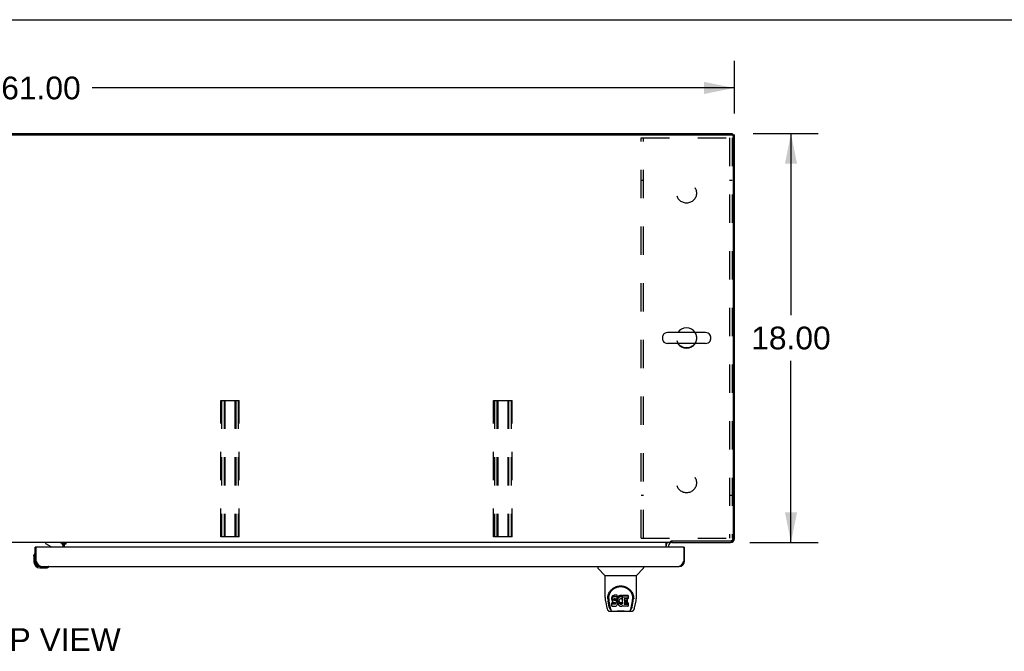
# Model space of a CAD drawing. Header units: inches. Extents: x 0 to 227, y 0 to 147.
# Tile 28 of 34: x 70 to 113, y 119 to 147. Entities that reach past the tile are written whole.
import ezdxf

# ---------------------------------------------------------------- set-up
doc = ezdxf.new("R2010")
doc.units = ezdxf.units.IN
doc.header["$LTSCALE"] = 12.466667
doc.header["$MEASUREMENT"] = 0
doc.linetypes.add('HIDDEN', pattern=[0.2, 0.1, -0.1])
doc.layers.get('0').update_dxf_attribs({"linetype": 'CONTINUOUS'})
for name, color, linetype in [('02___PRT_ALL_AXES', 7, 'CONTINUOUS'), ('BACK_SPLIT_NO', 7, 'CONTINUOUS'), ('DEFAULT_2', 8, 'HIDDEN'), ('DIMENSIONS', 7, 'CONTINUOUS')]:
    doc.layers.add(name, color=color, linetype=linetype)
doc.styles.get("Standard").update_dxf_attribs({"font": 'arial.ttf'})
doc.dimstyles.new('DIMSTYLE_1', dxfattribs={"dimtxt": 1, "dimasz": 1.333333, "dimexe": 0.09, "dimexo": 0.07, "dimgap": 0.0375, "dimtad": 0, "dimtih": 1, "dimtoh": 1, "dimzin": 4, "dimdsep": 46, "dimtxsty": 'Standard', "dimblk": '_FILLED', "dimblk1": '_FILLED', "dimblk2": '_FILLED', "dimcen": 0.09, "dimazin": 1, "dimtfac": 1, "dimtdec": 3, "dimtofl": 0, "dimtmove": 0, "dimatfit": 3, "dimldrblk": '_FILLED', "dimfxl": 0, "dimtolj": 1, "dimtzin": 4, "dimarcsym": 0})

# ---------------------------------------------------------------- blocks, each defined once
blk = doc.blocks.new('_FILLED')
at = {"color": 0, "linetype": 'ByBlock'}
blk.add_solid([(0, 0), (-1, 0.2), (-1, -0.2)], dxfattribs=at)
blk = doc.blocks.new('*D10')
at = {"layer": 'DIMENSIONS', "color": 2, "linetype": 'Continuous'}
for p, q in [((40.396, 142.539), (40.396, 144.861)), ((101.396, 142.539), (101.396, 144.861)), ((40.396, 143.661), (68.649, 143.661)), ((101.396, 143.661), (73.143, 143.661))]:
    blk.add_line(p, q, dxfattribs=at)
at = {"layer": 'DIMENSIONS', "color": 2, "linetype": 'Continuous', "xscale": 1.3333333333, "yscale": 1.3333333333, "zscale": 1.3333333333, "rotation": 180}
blk.add_blockref('_FILLED', (40.396, 143.661), dxfattribs=at)
at = {"layer": 'DIMENSIONS', "color": 2, "linetype": 'Continuous', "xscale": 1.3333333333, "yscale": 1.3333333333, "zscale": 1.3333333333}
blk.add_blockref('_FILLED', (101.396, 143.661), dxfattribs=at)
at = {"layer": 'DIMENSIONS', "color": 2, "linetype": 'Continuous', "insert": (70.896, 144.161), "char_height": 1, "width": 3.49442, "attachment_point": 2, "line_spacing_factor": 0.9}
blk.add_mtext('61.00', dxfattribs=at)
blk = doc.blocks.new('*D11')
at = {"layer": 'BACK_SPLIT_NO', "color": 2, "linetype": 'Continuous'}
for p, q in [((102.225, 141.657), (105.086, 141.657)), ((103.886, 141.657), (103.886, 133.657)), ((103.886, 123.657), (103.886, 131.657)), ((102.083, 123.657), (105.086, 123.657))]:
    blk.add_line(p, q, dxfattribs=at)
at = {"layer": 'BACK_SPLIT_NO', "color": 2, "linetype": 'Continuous', "xscale": 1.3333333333, "yscale": 1.3333333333, "zscale": 1.3333333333}
for p, rotation in [((103.886, 141.657), 90), ((103.886, 123.657), 270)]:
    blk.add_blockref('_FILLED', p, dxfattribs=dict(at, rotation=rotation))
at = {"layer": 'BACK_SPLIT_NO', "color": 2, "linetype": 'Continuous', "insert": (103.886, 133.157), "char_height": 1, "width": 3.49442, "attachment_point": 2, "line_spacing_factor": 0.9}
blk.add_mtext('18.00', dxfattribs=at)

msp = doc.modelspace()

# ---------------------------------------------------------------- linework, layer by layer
at = {"color": 7, "linetype": 'Continuous'}
for p, q in [((0, 146.667), (226.667, 146.667)), ((101.292, 141.604), (101.292, 141.657)), ((40.51, 141.605), (101.281, 141.605)), ((101.292, 141.605), (101.396, 141.605)), ((101.347, 141.608), (101.344, 141.605)), ((101.344, 141.543), (101.344, 123.859)), ((98.238, 132.721), (98.238, 132.593)), ((100.123, 132.899), (98.46, 132.899)), ((100.346, 132.721), (100.346, 132.593)), ((100.123, 132.416), (98.46, 132.416)), ((98.593, 123.657), (41.948, 123.657)), ((70.708, 123.453), (70.646, 123.453)), ((71.088, 123.657), (71.088, 123.618)), ((71.088, 123.618), (71.326, 123.48)), ((71.846, 123.646), (71.91, 123.582)), ((71.875, 123.453), (71.875, 123.5)), ((71.917, 123.657), (71.917, 123.627)), ((71.917, 123.627), (71.985, 123.627)), ((71.917, 123.622), (71.917, 123.453)), ((71.985, 123.577), (71.917, 123.577)), ((71.985, 123.627), (71.985, 123.577)), ((98.396, 123.453), (98.396, 123.628)), ((98.593, 123.657), (98.593, 123.708)), ((98.639, 123.734), (101.219, 123.734)), ((98.646, 123.734), (98.646, 123.657)), ((99.146, 123.453), (99.208, 123.453)), ((101.229, 123.657), (101.229, 123.671)), ((101.347, 123.706), (101.324, 123.729)), ((101.382, 123.824), (101.396, 123.824)), ((70.586, 123.059), (70.589, 123.096)), ((70.586, 123.059), (70.586, 122.802)), ((70.633, 123.194), (70.631, 123.187)), ((70.646, 122.846), (70.688, 122.846)), ((70.646, 122.846), (70.646, 122.802)), ((70.849, 122.599), (70.892, 122.599)), ((71.234, 122.584), (71.238, 122.585)), ((71.238, 122.585), (71.239, 122.585)), ((95.392, 122.599), (95.392, 122.537)), ((97.4, 122.599), (97.4, 122.537)), ((99.208, 122.846), (99.166, 122.846)), ((70.849, 122.539), (71.105, 122.539)), ((95.701, 122.211), (95.404, 122.509)), ((95.707, 122.206), (97.085, 122.206)), ((95.707, 121.233), (95.707, 122.206)), ((97.085, 121.234), (97.085, 122.206)), ((97.091, 122.211), (97.388, 122.509)), ((96.026, 121.283), (96.017, 121.26)), ((96.04, 121.303), (96.026, 121.283)), ((96.026, 121.216), (96.026, 121.283)), ((96.048, 121.311), (96.04, 121.303)), ((96.04, 121.236), (96.04, 121.303)), ((96.058, 121.317), (96.048, 121.311)), ((96.048, 121.244), (96.048, 121.311)), ((96.079, 121.327), (96.058, 121.317)), ((96.058, 121.25), (96.058, 121.317)), ((96.103, 121.334), (96.079, 121.327)), ((96.079, 121.26), (96.079, 121.327)), ((96.103, 121.267), (96.079, 121.26)), ((96.242, 121.334), (96.103, 121.334)), ((96.103, 121.267), (96.103, 121.334)), ((96.242, 121.267), (96.103, 121.267)), ((96.244, 121.291), (96.242, 121.334)), ((96.242, 121.267), (96.242, 121.334)), ((96.244, 121.225), (96.242, 121.267)), ((96.244, 121.225), (96.244, 121.291)), ((96.289, 121.272), (96.276, 121.254)), ((96.304, 121.289), (96.289, 121.272)), ((96.289, 121.205), (96.289, 121.272)), ((96.32, 121.304), (96.304, 121.289)), ((96.304, 121.222), (96.304, 121.289)), ((96.338, 121.317), (96.32, 121.304)), ((96.32, 121.237), (96.32, 121.304)), ((96.359, 121.326), (96.338, 121.317)), ((96.338, 121.25), (96.338, 121.317)), ((96.381, 121.331), (96.359, 121.326)), ((96.359, 121.259), (96.359, 121.326)), ((96.403, 121.333), (96.381, 121.331)), ((96.381, 121.264), (96.381, 121.331)), ((96.403, 121.333), (96.425, 121.332)), ((96.403, 121.266), (96.403, 121.333)), ((96.436, 121.331), (96.425, 121.332)), ((96.425, 121.266), (96.425, 121.332)), ((96.447, 121.327), (96.436, 121.331)), ((96.436, 121.264), (96.436, 121.331)), ((96.466, 121.315), (96.447, 121.327)), ((96.447, 121.26), (96.447, 121.327)), ((96.466, 121.315), (96.466, 121.248)), ((96.467, 121.312), (96.467, 121.245)), ((96.476, 121.332), (96.713, 121.332)), ((96.476, 120.94), (96.476, 121.332)), ((96.717, 121.328), (96.717, 121.187)), ((95.722, 121.091), (95.787, 120.785)), ((95.832, 121.265), (95.831, 121.202)), ((95.894, 120.813), (95.842, 121.083)), ((95.869, 121.192), (95.869, 121.168)), ((95.878, 121.071), (95.935, 120.778)), ((96.012, 121.237), (96.01, 121.213)), ((96.01, 121.147), (96.01, 121.213)), ((96.012, 121.17), (96.01, 121.147)), ((96.01, 121.147), (96.011, 121.123)), ((96.011, 121.123), (96.015, 121.099)), ((96.017, 121.26), (96.012, 121.237)), ((96.012, 121.17), (96.012, 121.237)), ((96.017, 121.194), (96.012, 121.17)), ((96.012, 120.861), (96.012, 121.003)), ((96.015, 121.099), (96.023, 121.077)), ((96.017, 121.194), (96.017, 121.26)), ((96.026, 121.216), (96.017, 121.194)), ((96.076, 121.008), (96.017, 121.007)), ((96.017, 120.94), (96.017, 121.007)), ((96.076, 120.941), (96.017, 120.94)), ((96.017, 120.856), (96.161, 120.856)), ((96.023, 121.077), (96.036, 121.057)), ((96.04, 121.236), (96.026, 121.216)), ((96.036, 121.057), (96.052, 121.039)), ((96.048, 121.244), (96.04, 121.236)), ((96.058, 121.25), (96.048, 121.244)), ((96.052, 121.039), (96.072, 121.026)), ((96.079, 121.26), (96.058, 121.25)), ((96.072, 121.026), (96.083, 121.022)), ((96.137, 121.008), (96.076, 121.008)), ((96.076, 120.941), (96.076, 121.008)), ((96.137, 120.941), (96.076, 120.941)), ((96.081, 121.135), (96.082, 121.15)), ((96.082, 121.127), (96.081, 121.135)), ((96.082, 121.15), (96.084, 121.165)), ((96.082, 121.127), (96.082, 121.15)), ((96.084, 121.12), (96.082, 121.127)), ((96.083, 121.022), (96.095, 121.02)), ((96.084, 121.165), (96.087, 121.172)), ((96.084, 121.12), (96.084, 121.165)), ((96.088, 121.114), (96.084, 121.12)), ((96.087, 121.172), (96.093, 121.177)), ((96.088, 121.114), (96.088, 121.173)), ((96.095, 121.11), (96.088, 121.114)), ((96.093, 121.177), (96.107, 121.181)), ((96.095, 121.177), (96.094, 121.177)), ((96.109, 121.173), (96.095, 121.177)), ((96.095, 121.11), (96.095, 121.177)), ((96.109, 121.106), (96.095, 121.11)), ((96.095, 121.02), (96.142, 121.02)), ((96.107, 121.181), (96.122, 121.182)), ((96.133, 121.173), (96.109, 121.173)), ((96.109, 121.106), (96.109, 121.173)), ((96.133, 121.107), (96.109, 121.106)), ((96.122, 121.182), (96.235, 121.182)), ((96.157, 121.172), (96.133, 121.173)), ((96.133, 121.107), (96.133, 121.173)), ((96.157, 121.105), (96.133, 121.107)), ((96.152, 121.009), (96.137, 121.008)), ((96.137, 120.941), (96.137, 121.008)), ((96.152, 120.942), (96.137, 120.941)), ((96.142, 121.02), (96.15, 121.019)), ((96.15, 121.019), (96.157, 121.017)), ((96.159, 121.012), (96.152, 121.009)), ((96.152, 120.942), (96.152, 121.009)), ((96.159, 120.946), (96.152, 120.942)), ((96.18, 121.167), (96.157, 121.172)), ((96.157, 121.105), (96.157, 121.172)), ((96.18, 121.1), (96.157, 121.105)), ((96.157, 121.017), (96.163, 121.012)), ((96.16, 121.014), (96.159, 121.012)), ((96.159, 120.946), (96.159, 121.012)), ((96.164, 120.951), (96.159, 120.946)), ((96.161, 120.856), (96.173, 120.858)), ((96.163, 121.012), (96.168, 121.006)), ((96.164, 120.951), (96.164, 121.01)), ((96.173, 120.963), (96.164, 120.951)), ((96.168, 121.006), (96.174, 120.993)), ((96.173, 120.963), (96.173, 120.994)), ((96.176, 120.97), (96.173, 120.963)), ((96.173, 120.858), (96.184, 120.862)), ((96.174, 120.993), (96.177, 120.977)), ((96.176, 120.97), (96.176, 120.982)), ((96.177, 120.977), (96.176, 120.97)), ((96.191, 121.162), (96.18, 121.167)), ((96.18, 121.1), (96.18, 121.167)), ((96.191, 121.095), (96.18, 121.1)), ((96.184, 120.862), (96.204, 120.875)), ((96.201, 121.155), (96.191, 121.162)), ((96.191, 121.095), (96.191, 121.162)), ((96.201, 121.089), (96.191, 121.095)), ((96.218, 121.138), (96.201, 121.155)), ((96.201, 121.089), (96.201, 121.155)), ((96.218, 121.072), (96.201, 121.089)), ((96.204, 120.875), (96.221, 120.892)), ((96.232, 121.118), (96.218, 121.138)), ((96.218, 121.072), (96.218, 121.138)), ((96.232, 121.052), (96.218, 121.072)), ((96.221, 120.892), (96.228, 120.902)), ((96.228, 120.902), (96.233, 120.913)), ((96.241, 121.096), (96.232, 121.118)), ((96.232, 121.052), (96.232, 121.118)), ((96.241, 121.03), (96.232, 121.052)), ((96.233, 120.913), (96.242, 120.935)), ((96.235, 121.182), (96.24, 121.183)), ((96.24, 121.183), (96.242, 121.188)), ((96.242, 121.092), (96.241, 121.096)), ((96.241, 121.03), (96.241, 121.096)), ((96.247, 121.006), (96.241, 121.03)), ((96.242, 121.188), (96.243, 121.201)), ((96.247, 121.17), (96.242, 121.126)), ((96.242, 121.059), (96.242, 121.126)), ((96.247, 121.103), (96.242, 121.059)), ((96.242, 121.059), (96.243, 121.037)), ((96.242, 120.935), (96.248, 120.959)), ((96.243, 121.201), (96.244, 121.225)), ((96.243, 121.037), (96.246, 121.015)), ((96.246, 121.015), (96.251, 120.993)), ((96.251, 121.192), (96.247, 121.17)), ((96.247, 121.103), (96.247, 121.17)), ((96.251, 121.125), (96.247, 121.103)), ((96.25, 120.982), (96.247, 121.006)), ((96.248, 120.959), (96.25, 120.982)), ((96.25, 120.982), (96.25, 120.997)), ((96.257, 121.214), (96.251, 121.192)), ((96.251, 121.125), (96.251, 121.192)), ((96.257, 121.147), (96.251, 121.125)), ((96.251, 120.993), (96.258, 120.972)), ((96.265, 121.234), (96.257, 121.214)), ((96.257, 121.147), (96.257, 121.214)), ((96.265, 121.167), (96.257, 121.147)), ((96.258, 120.972), (96.279, 120.933)), ((96.276, 121.254), (96.265, 121.234)), ((96.265, 121.167), (96.265, 121.234)), ((96.276, 121.187), (96.265, 121.167)), ((96.276, 121.187), (96.276, 121.254)), ((96.289, 121.205), (96.276, 121.187)), ((96.279, 120.933), (96.292, 120.914)), ((96.304, 121.222), (96.289, 121.205)), ((96.292, 120.914), (96.306, 120.897)), ((96.32, 121.237), (96.304, 121.222)), ((96.306, 120.897), (96.323, 120.882)), ((96.312, 121.075), (96.311, 121.048)), ((96.311, 121.048), (96.313, 121.035)), ((96.315, 121.102), (96.312, 121.075)), ((96.313, 121.035), (96.313, 121.075)), ((96.313, 121.035), (96.316, 121.022)), ((96.314, 121.094), (96.316, 121.089)), ((96.319, 121.114), (96.315, 121.102)), ((96.316, 121.089), (96.326, 121.064)), ((96.316, 121.022), (96.316, 121.089)), ((96.316, 121.022), (96.326, 120.997)), ((96.325, 121.126), (96.319, 121.114)), ((96.338, 121.25), (96.32, 121.237)), ((96.323, 120.882), (96.34, 120.869)), ((96.339, 121.149), (96.325, 121.126)), ((96.326, 121.064), (96.339, 121.041)), ((96.326, 120.997), (96.326, 121.064)), ((96.326, 120.997), (96.339, 120.974)), ((96.359, 121.259), (96.338, 121.25)), ((96.347, 121.16), (96.339, 121.149)), ((96.339, 121.041), (96.348, 121.031)), ((96.339, 120.974), (96.339, 121.041)), ((96.339, 120.974), (96.348, 120.964)), ((96.34, 120.869), (96.35, 120.864)), ((96.358, 121.167), (96.347, 121.16)), ((96.348, 121.031), (96.358, 121.022)), ((96.348, 120.964), (96.348, 121.031)), ((96.348, 120.964), (96.358, 120.955)), ((96.35, 120.864), (96.361, 120.86)), ((96.383, 121.178), (96.358, 121.167)), ((96.358, 121.022), (96.369, 121.014)), ((96.358, 120.955), (96.358, 121.022)), ((96.358, 120.955), (96.369, 120.948)), ((96.381, 121.264), (96.359, 121.259)), ((96.361, 120.86), (96.382, 120.854)), ((96.369, 121.014), (96.382, 121.009)), ((96.369, 120.948), (96.369, 121.014)), ((96.369, 120.948), (96.382, 120.943)), ((96.403, 121.266), (96.381, 121.264)), ((96.382, 121.009), (96.395, 121.007)), ((96.382, 120.943), (96.382, 121.009)), ((96.382, 120.943), (96.395, 120.94)), ((96.382, 120.854), (96.404, 120.852)), ((96.396, 121.181), (96.383, 121.178)), ((96.395, 121.007), (96.408, 121.007)), ((96.395, 120.94), (96.395, 121.007)), ((96.395, 120.94), (96.408, 120.94)), ((96.409, 121.181), (96.396, 121.181)), ((96.425, 121.266), (96.403, 121.266)), ((96.404, 120.852), (96.427, 120.855)), ((96.408, 121.007), (96.421, 121.009)), ((96.408, 120.94), (96.408, 121.007)), ((96.408, 120.94), (96.421, 120.942)), ((96.422, 121.178), (96.409, 121.181)), ((96.421, 121.009), (96.434, 121.013)), ((96.421, 120.942), (96.421, 121.009)), ((96.421, 120.942), (96.434, 120.946)), ((96.435, 121.173), (96.422, 121.178)), ((96.436, 121.264), (96.425, 121.266)), ((96.427, 120.855), (96.448, 120.862)), ((96.434, 121.013), (96.446, 121.018)), ((96.434, 120.946), (96.434, 121.013)), ((96.434, 120.946), (96.446, 120.951)), ((96.447, 121.26), (96.436, 121.264)), ((96.467, 121.243), (96.441, 121.175)), ((96.446, 121.018), (96.457, 121.026)), ((96.446, 120.951), (96.446, 121.018)), ((96.446, 120.951), (96.457, 120.959)), ((96.466, 121.248), (96.447, 121.26)), ((96.448, 120.862), (96.467, 120.873)), ((96.457, 121.026), (96.457, 120.959)), ((96.464, 121.025), (96.476, 121.007)), ((96.464, 120.958), (96.476, 120.94)), ((96.478, 120.873), (96.467, 120.873)), ((96.467, 120.873), (96.467, 120.873)), ((96.476, 121.265), (96.713, 121.265)), ((96.478, 120.86), (96.478, 120.873)), ((96.713, 120.856), (96.482, 120.856)), ((96.546, 121.178), (96.546, 121.11)), ((96.547, 121.019), (96.547, 120.942)), ((96.713, 121.182), (96.55, 121.182)), ((96.55, 121.172), (96.682, 121.172)), ((96.55, 121.106), (96.682, 121.106)), ((96.682, 121.024), (96.552, 121.024)), ((96.552, 121.004), (96.713, 121.004)), ((96.552, 120.937), (96.713, 120.937)), ((96.686, 121.168), (96.686, 121.028)), ((96.718, 120.999), (96.718, 120.86)), ((96.856, 120.778), (96.913, 121.068)), ((96.898, 120.813), (96.95, 121.083)), ((96.913, 121.068), (96.914, 121.071)), ((96.96, 121.265), (96.961, 121.202)), ((96.967, 121.178), (96.967, 121.179)), ((97.005, 120.785), (97.07, 121.091)), ((95.911, 120.631), (96.881, 120.631)), ((95.953, 120.709), (95.946, 120.709)), ((95.952, 120.714), (95.955, 120.704)), ((95.955, 120.703), (95.955, 120.704)), ((95.998, 120.631), (95.992, 120.631)), ((95.998, 120.631), (95.996, 120.631)), ((96.795, 120.631), (96.794, 120.631)), ((96.837, 120.704), (96.84, 120.714)), ((96.837, 120.703), (96.837, 120.704)), ((96.846, 120.709), (96.839, 120.709))]:
    msp.add_line(p, q, dxfattribs=at)
at = {"color": 3, "linetype": 'Continuous'}
for p, q in [((40.5, 141.657), (101.292, 141.657)), ((101.396, 123.824), (101.396, 141.605)), ((70.646, 122.846), (70.646, 123.453)), ((70.688, 122.846), (70.688, 123.433)), ((99.146, 123.453), (70.708, 123.453)), ((71.917, 123.646), (71.745, 123.646)), ((71.985, 123.622), (71.917, 123.622)), ((98.5, 123.515), (98.5, 123.453)), ((98.642, 123.657), (101.229, 123.657)), ((99.166, 123.433), (99.166, 122.846)), ((99.208, 122.846), (99.208, 123.453)), ((70.701, 122.821), (70.688, 122.846)), ((70.708, 122.808), (70.701, 122.821)), ((70.714, 122.796), (70.708, 122.808)), ((70.721, 122.784), (70.714, 122.796)), ((70.728, 122.772), (70.721, 122.784)), ((70.892, 122.599), (98.962, 122.599)), ((99.14, 122.796), (99.133, 122.784)), ((99.147, 122.808), (99.14, 122.796)), ((99.153, 122.821), (99.147, 122.808)), ((99.166, 122.846), (99.153, 122.821))]:
    msp.add_line(p, q, dxfattribs=at)
at = {"color": 7, "linetype": 'Continuous'}
for points in [[(98.396, 123.628), (98.397, 123.628), (98.399, 123.628), (98.401, 123.628), (98.403, 123.629), (98.405, 123.63), (98.406, 123.631), (98.408, 123.632), (98.41, 123.634), (98.411, 123.635), (98.413, 123.637), (98.414, 123.639), (98.416, 123.641), (98.418, 123.645)], [(98.418, 123.645), (98.42, 123.647), (98.421, 123.649), (98.423, 123.651), (98.424, 123.653), (98.426, 123.654), (98.427, 123.655), (98.429, 123.656), (98.43, 123.657), (98.431, 123.657), (98.433, 123.657)], [(98.593, 123.708), (98.595, 123.709), (98.596, 123.711), (98.597, 123.713), (98.599, 123.714), (98.6, 123.716), (98.602, 123.717), (98.603, 123.718), (98.604, 123.719), (98.605, 123.719), (98.606, 123.72), (98.607, 123.721), (98.609, 123.721), (98.61, 123.721), (98.611, 123.722)], [(98.611, 123.722), (98.614, 123.723), (98.616, 123.723), (98.617, 123.724), (98.619, 123.724), (98.621, 123.725), (98.623, 123.726), (98.625, 123.727), (98.627, 123.728), (98.63, 123.729), (98.632, 123.73), (98.634, 123.732), (98.637, 123.733), (98.639, 123.734)], [(71.239, 122.585), (71.241, 122.586), (71.241, 122.586)], [(95.825, 121.192), (95.828, 121.234), (95.835, 121.286), (95.847, 121.335), (95.862, 121.381), (95.881, 121.424), (95.902, 121.465), (95.927, 121.504), (95.954, 121.539), (95.983, 121.573), (96.015, 121.604), (96.05, 121.632), (96.086, 121.658), (96.125, 121.681), (96.166, 121.701), (96.209, 121.718), (96.254, 121.731), (96.3, 121.741), (96.347, 121.747), (96.394, 121.749), (96.441, 121.748), (96.488, 121.742), (96.534, 121.732), (96.579, 121.719), (96.622, 121.703), (96.663, 121.683), (96.702, 121.66), (96.739, 121.635), (96.774, 121.607), (96.806, 121.576), (96.836, 121.543), (96.863, 121.507), (96.887, 121.469), (96.909, 121.428), (96.928, 121.385), (96.944, 121.34), (96.956, 121.291), (96.964, 121.239), (96.967, 121.192)], [(96.156, 121.661), (96.172, 121.669), (96.188, 121.676), (96.204, 121.682), (96.22, 121.688), (96.236, 121.694), (96.252, 121.699), (96.268, 121.703), (96.284, 121.707), (96.3, 121.71), (96.316, 121.713), (96.332, 121.715), (96.347, 121.716), (96.363, 121.718), (96.379, 121.718), (96.395, 121.719), (96.411, 121.718), (96.427, 121.718), (96.443, 121.717), (96.459, 121.715), (96.475, 121.713), (96.491, 121.71), (96.507, 121.707), (96.523, 121.703), (96.539, 121.699), (96.555, 121.694), (96.571, 121.689), (96.587, 121.683), (96.603, 121.676), (96.619, 121.669)], [(95.869, 121.192), (95.869, 121.212), (95.871, 121.236), (95.873, 121.26), (95.877, 121.284), (95.882, 121.308), (95.888, 121.331), (95.894, 121.353), (95.902, 121.375), (95.911, 121.397), (95.92, 121.418), (95.93, 121.438), (95.941, 121.458), (95.953, 121.477), (95.965, 121.495), (95.978, 121.512), (95.991, 121.529), (96.005, 121.545), (96.019, 121.559), (96.033, 121.574), (96.048, 121.587), (96.063, 121.6), (96.078, 121.612), (96.093, 121.623), (96.109, 121.634), (96.125, 121.643), (96.14, 121.653), (96.156, 121.661)], [(96.619, 121.669), (96.635, 121.661), (96.651, 121.653), (96.667, 121.644), (96.682, 121.634), (96.698, 121.624), (96.713, 121.613), (96.728, 121.601), (96.743, 121.588), (96.758, 121.574), (96.773, 121.56), (96.787, 121.545), (96.801, 121.529), (96.814, 121.513), (96.827, 121.495), (96.839, 121.477), (96.851, 121.458), (96.861, 121.439), (96.872, 121.418), (96.881, 121.397), (96.89, 121.376), (96.897, 121.354), (96.904, 121.331), (96.91, 121.308), (96.915, 121.284), (96.918, 121.26), (96.921, 121.236), (96.922, 121.212), (96.923, 121.192)], [(95.707, 121.233), (95.708, 121.207), (95.711, 121.165), (95.716, 121.123), (95.722, 121.091)], [(95.825, 121.178), (95.825, 121.183), (95.825, 121.192)], [(95.869, 121.168), (95.869, 121.152), (95.871, 121.124), (95.874, 121.096), (95.878, 121.071)], [(96.017, 121.007), (96.016, 121.007), (96.016, 121.007), (96.016, 121.007), (96.015, 121.007), (96.015, 121.006), (96.014, 121.006), (96.014, 121.006), (96.014, 121.006), (96.013, 121.005), (96.013, 121.005), (96.013, 121.004), (96.013, 121.004), (96.012, 121.003), (96.012, 121.003)], [(96.017, 120.94), (96.016, 120.94), (96.016, 120.94), (96.016, 120.94), (96.015, 120.94), (96.015, 120.94), (96.014, 120.939), (96.014, 120.939), (96.014, 120.939), (96.013, 120.938), (96.013, 120.938), (96.013, 120.937), (96.013, 120.937), (96.012, 120.936), (96.012, 120.936)], [(96.914, 121.071), (96.914, 121.075), (96.915, 121.078), (96.915, 121.081), (96.916, 121.084), (96.916, 121.087), (96.917, 121.09), (96.917, 121.093), (96.918, 121.097), (96.918, 121.101), (96.919, 121.104), (96.919, 121.108), (96.92, 121.112), (96.92, 121.116), (96.921, 121.12), (96.921, 121.124), (96.921, 121.128), (96.922, 121.133), (96.922, 121.137), (96.922, 121.142), (96.922, 121.146), (96.923, 121.151), (96.923, 121.156), (96.923, 121.161), (96.923, 121.166), (96.923, 121.192)], [(96.967, 121.192), (96.967, 121.184), (96.967, 121.179)], [(97.07, 121.091), (97.076, 121.122), (97.081, 121.164), (97.084, 121.206), (97.085, 121.234)], [(95.787, 120.785), (95.791, 120.77), (95.796, 120.749), (95.802, 120.731), (95.808, 120.714), (95.815, 120.7), (95.822, 120.686), (95.83, 120.674), (95.84, 120.663), (95.851, 120.653), (95.863, 120.644), (95.877, 120.637), (95.892, 120.633), (95.907, 120.631), (95.911, 120.631)], [(95.935, 120.778), (95.938, 120.766), (95.941, 120.752), (95.944, 120.739), (95.948, 120.726), (95.952, 120.714)], [(95.955, 120.703), (95.961, 120.691), (95.967, 120.678), (95.973, 120.668), (95.98, 120.658), (95.987, 120.65), (95.995, 120.643), (96.004, 120.638), (96.014, 120.634), (96.024, 120.631), (96.032, 120.631)], [(96.113, 120.631), (96.133, 120.631), (96.155, 120.633), (96.178, 120.635), (96.203, 120.638), (96.229, 120.641), (96.256, 120.643), (96.283, 120.646), (96.311, 120.648), (96.34, 120.65), (96.369, 120.651), (96.399, 120.652), (96.428, 120.651), (96.457, 120.65), (96.485, 120.648), (96.513, 120.646), (96.54, 120.643), (96.566, 120.64), (96.591, 120.637), (96.615, 120.635), (96.638, 120.633), (96.659, 120.631), (96.679, 120.631)], [(96.113, 120.631), (96.135, 120.631), (96.161, 120.633), (96.189, 120.635), (96.217, 120.638), (96.246, 120.641), (96.275, 120.644), (96.304, 120.646), (96.335, 120.648), (96.365, 120.649), (96.395, 120.65), (96.426, 120.649), (96.456, 120.648), (96.487, 120.646), (96.516, 120.644), (96.546, 120.641), (96.574, 120.638), (96.603, 120.635), (96.63, 120.633), (96.657, 120.631), (96.679, 120.631)], [(96.76, 120.631), (96.768, 120.631), (96.778, 120.634), (96.788, 120.638), (96.797, 120.643), (96.805, 120.65), (96.812, 120.658), (96.819, 120.668), (96.825, 120.678), (96.831, 120.691), (96.837, 120.703)], [(96.84, 120.714), (96.844, 120.726), (96.848, 120.739), (96.851, 120.752), (96.854, 120.766), (96.856, 120.778)], [(96.881, 120.631), (96.895, 120.632), (96.909, 120.635), (96.921, 120.64), (96.933, 120.647), (96.943, 120.655), (96.953, 120.664), (96.961, 120.673), (96.968, 120.684), (96.975, 120.696), (96.981, 120.708), (96.987, 120.722), (96.992, 120.737), (96.997, 120.754), (97.002, 120.773), (97.005, 120.785)]]:
    msp.add_lwpolyline(points, dxfattribs=at)
at = {"color": 3, "linetype": 'Continuous'}
for points in [[(101.214, 123.666), (101.214, 123.665), (101.222, 123.659), (101.229, 123.657)], [(101.396, 123.824), (101.394, 123.831), (101.388, 123.839), (101.387, 123.839)], [(70.892, 122.599), (70.889, 122.599), (70.886, 122.6), (70.883, 122.6), (70.879, 122.6), (70.876, 122.601), (70.873, 122.602), (70.869, 122.603), (70.866, 122.604), (70.863, 122.606), (70.859, 122.607), (70.856, 122.609), (70.853, 122.611), (70.85, 122.612), (70.846, 122.615), (70.843, 122.617), (70.84, 122.619), (70.836, 122.622), (70.833, 122.624), (70.83, 122.627), (70.826, 122.63), (70.823, 122.633), (70.82, 122.637), (70.817, 122.64), (70.813, 122.643), (70.81, 122.647), (70.807, 122.651), (70.803, 122.655), (70.8, 122.659), (70.797, 122.663), (70.794, 122.667), (70.79, 122.671), (70.787, 122.676), (70.784, 122.68), (70.78, 122.685), (70.777, 122.69), (70.774, 122.695), (70.77, 122.7), (70.767, 122.705), (70.764, 122.71), (70.761, 122.715), (70.757, 122.721), (70.754, 122.726), (70.751, 122.732), (70.747, 122.737), (70.744, 122.743), (70.741, 122.748), (70.737, 122.754), (70.734, 122.76), (70.731, 122.766), (70.728, 122.772)], [(99.133, 122.784), (99.127, 122.772), (99.124, 122.766), (99.12, 122.76), (99.117, 122.754), (99.114, 122.749), (99.11, 122.743), (99.107, 122.737), (99.104, 122.732), (99.1, 122.726), (99.097, 122.721), (99.094, 122.715), (99.091, 122.71), (99.087, 122.705), (99.084, 122.7), (99.081, 122.695), (99.077, 122.69), (99.074, 122.685), (99.071, 122.68), (99.068, 122.676), (99.064, 122.671), (99.061, 122.667), (99.058, 122.663), (99.054, 122.659), (99.051, 122.655), (99.048, 122.651), (99.044, 122.647), (99.041, 122.643), (99.038, 122.64), (99.035, 122.637), (99.031, 122.633), (99.028, 122.63), (99.025, 122.627), (99.021, 122.624), (99.018, 122.622), (99.015, 122.619), (99.011, 122.617), (99.008, 122.615), (99.005, 122.612), (99.002, 122.611), (98.998, 122.609), (98.995, 122.607), (98.992, 122.606), (98.988, 122.604), (98.985, 122.603), (98.982, 122.602), (98.978, 122.601), (98.975, 122.6), (98.972, 122.6), (98.969, 122.6), (98.965, 122.599), (98.962, 122.599)]]:
    msp.add_lwpolyline(points, dxfattribs=at)
for centre, radius, start, end in [((101.229, 141.491), 0.167, 43.5009, 67.5), ((101.149, 123.904), 0.246, 270, 360), ((70.708, 123.433), 0.02, 90, 180), ((71.802, 123.542), 0.115, 0, 64.7498), ((98.642, 123.515), 0.142, 90, 180), ((99.146, 123.433), 0.02, 0, 90), ((101.229, 123.824), 0.167, 270, 360), ((70.892, 122.846), 0.246, 180, 270), ((98.962, 122.846), 0.246, 270, 360)]:
    msp.add_arc(centre, radius, start, end, dxfattribs=at)
at = {"color": 7, "linetype": 'Continuous'}
for centre, radius, start, end in [((101.281, 141.543), 0.0625, 0, 90), ((99.292, 132.657), 0.452, 32.2979, 147.7021), ((98.363, 132.721), 0.125, 146.8152, 180), ((98.363, 132.593), 0.125, 180, 213.1848), ((98.46, 132.657), 0.241, 90, 146.8152), ((100.123, 132.657), 0.241, 33.1848, 90), ((100.221, 132.721), 0.125, 0, 33.1848), ((100.221, 132.593), 0.125, 326.8152, 360), ((98.46, 132.657), 0.241, 213.1848, 270), ((99.292, 132.657), 0.452, 212.2955, 327.7045), ((100.123, 132.657), 0.241, 270, 326.8152), ((71.276, 123.394), 0.1, 36.5468, 59.908), ((71.718, 123.5), 0.157, 79.8896, 90), ((71.718, 123.5), 0.157, 0, 68.6178), ((98.642, 123.515), 0.246, 144.6728, 180), ((101.219, 123.859), 0.125, 270, 360), ((70.836, 123.059), 0.25, 149.1101, 180), ((70.634, 123.179), 0.015, 96.3796, 149.1101), ((70.631, 123.179), 0.015, 0, 83.6204), ((70.849, 122.802), 0.263, 180, 270), ((70.849, 122.802), 0.203, 180, 270), ((71.105, 122.789), 0.25, 270, 300.8899), ((71.226, 122.584), 0.015, 6.3796, 90), ((71.226, 122.588), 0.015, 300.8899, 353.6204), ((95.431, 122.537), 0.0394, 180, 225), ((95.715, 122.225), 0.0197, 225, 270), ((97.077, 122.225), 0.0197, 270, 315), ((97.361, 122.537), 0.0394, 315, 360)]:
    msp.add_arc(centre, radius, start, end, dxfattribs=at)
for centre, major_axis, ratio, start_param, end_param in [((96.396, 121.192), (0, 0.565), 0.999848, 1.129542, 1.76365), ((96.463, 121.312), (0.00448, 0), 1, 0.003891, 0.905353), ((96.713, 121.328), (0.00448, 0), 1, 0, 1.570796), ((96.396, 121.192), (0, 0.565), 0.999848, 4.519536, 5.157611), ((96.017, 120.861), (0.00483, 0), 1, -3.141593, -1.570796), ((96.437, 121.177), (0, 0.00448), 1, -3.557718, -1.937287), ((96.46, 121.022), (0.00448, 0), 1, 0.594971, 2.222579), ((96.46, 120.955), (0, 0.00448), 1, -0.975826, 0.651783), ((96.463, 121.245), (0, 0.00448), 1, 4.345898, 5.617742), ((96.482, 120.86), (0.00448, 0), 1, -3.141593, -1.570796), ((96.55, 121.178), (0.00448, 0), 1, 1.570796, 3.141593), ((96.55, 121.177), (0.00448, 0), 1, -3.141593, -1.570796), ((96.55, 121.11), (0.00448, 0), 1, -3.141593, -1.570796), ((96.552, 121.019), (0.00448, 0), 1, 1.570796, 3.141593), ((96.552, 121.008), (0.00448, 0), 1, -3.141593, -1.570796), ((96.552, 120.942), (0.00448, 0), 1, -3.141593, -1.570796), ((96.682, 121.168), (0.00448, 0), 1, 0, 1.570796), ((96.682, 121.101), (0.00448, 0), 1, 0, 1.570796), ((96.682, 121.028), (0.00448, 0), 1, -1.570796, 0), ((96.713, 121.261), (0.00448, 0), 1, 0, 1.570796), ((96.713, 121.187), (0.00448, 0), 1, -1.570796, 0), ((96.713, 120.999), (0.00448, 0), 1, 0, 1.570796), ((96.713, 120.933), (0.00448, 0), 1, 0, 1.570796), ((96.713, 120.86), (0.00448, 0), 1, -1.570796, 0), ((95.952, 121.064), (0.007, 0.354), 0.213027, -3.923008, -3.13761), ((96.84, 121.064), (-0.007, 0.354), 0.213027, -3.145575, -2.360177)]:
    msp.add_ellipse(centre, major_axis=major_axis, ratio=ratio, start_param=start_param, end_param=end_param, dxfattribs=at)
at = {"layer": '02___PRT_ALL_AXES', "color": 3, "linetype": 'Continuous'}
msp.add_line((71.745, 123.646), (71.745, 123.657), dxfattribs=at)
at = {"layer": '02___PRT_ALL_AXES', "color": 8, "linetype": 'HIDDEN'}
for centre in [(99.292, 139.032), (99.292, 132.657), (99.292, 126.282)]:
    msp.add_circle(centre, 0.438, dxfattribs=at)
at = {"layer": 'DEFAULT_2', "color": 8, "linetype": 'HIDDEN'}
for p, q in [((97.292, 141.47), (101.292, 141.47)), ((97.292, 123.845), (97.292, 141.47)), ((97.396, 123.845), (97.396, 141.47)), ((101.188, 141.47), (101.188, 123.845)), ((101.292, 141.47), (101.292, 123.845)), ((97.396, 139.595), (97.292, 139.595)), ((101.292, 139.595), (101.188, 139.595)), ((78.802, 129.904), (79.615, 129.904)), ((78.802, 123.904), (78.802, 129.904)), ((78.842, 129.904), (78.842, 123.904)), ((78.95, 129.904), (78.95, 123.904)), ((78.99, 129.904), (78.99, 123.904)), ((79.427, 129.904), (79.427, 123.904)), ((79.467, 129.904), (79.467, 123.904)), ((79.575, 129.904), (79.575, 123.904)), ((79.615, 123.904), (79.615, 129.904)), ((90.802, 129.904), (91.615, 129.904)), ((90.802, 123.904), (90.802, 129.904)), ((90.842, 129.904), (90.842, 123.904)), ((90.95, 129.904), (90.95, 123.904)), ((90.99, 129.904), (90.99, 123.904)), ((91.427, 129.904), (91.427, 123.904)), ((91.467, 129.904), (91.467, 123.904)), ((91.575, 129.904), (91.575, 123.904)), ((91.615, 123.904), (91.615, 129.904)), ((97.396, 125.72), (97.292, 125.72)), ((101.292, 125.72), (101.188, 125.72)), ((79.615, 123.904), (78.802, 123.904)), ((91.615, 123.904), (90.802, 123.904)), ((97.292, 123.845), (101.292, 123.845))]:
    msp.add_line(p, q, dxfattribs=at)

# ---------------------------------------------------------------- texts
at = {"layer": 'DIMENSIONS', "color": 2, "linetype": 'Continuous', "insert": (70.988, 119.885), "char_height": 1, "width": 6.81413, "attachment_point": 2, "line_spacing_factor": 0.9}
msp.add_mtext('TOP VIEW', dxfattribs=at)

# ---------------------------------------------------------------- dimensions: what is measured, and where the dimension line sits
at = {"layer": 'BACK_SPLIT_NO', "color": 2, "linetype": 'Continuous'}
dim = msp.add_linear_dim(base=(103.886, 123.657), p1=(102.155, 141.657), p2=(102.013, 123.657), angle=270, dimstyle='DIMSTYLE_1', dxfattribs=at)
dim.commit()
dim.dimension.update_dxf_attribs({"geometry": '*D11', "text_midpoint": (103.928, 132.652), "dimtype": 160})
at = {"layer": 'DIMENSIONS', "color": 2, "linetype": 'Continuous'}
dim = msp.add_linear_dim(base=(40.396, 143.661), p1=(101.396, 144.931), p2=(40.396, 144.931), angle=180, dimstyle='DIMSTYLE_1', dxfattribs=at)
dim.commit()
dim.dimension.update_dxf_attribs({"geometry": '*D10', "text_midpoint": (70.888, 143.656), "dimtype": 160})

doc.saveas('drawing.dxf')
